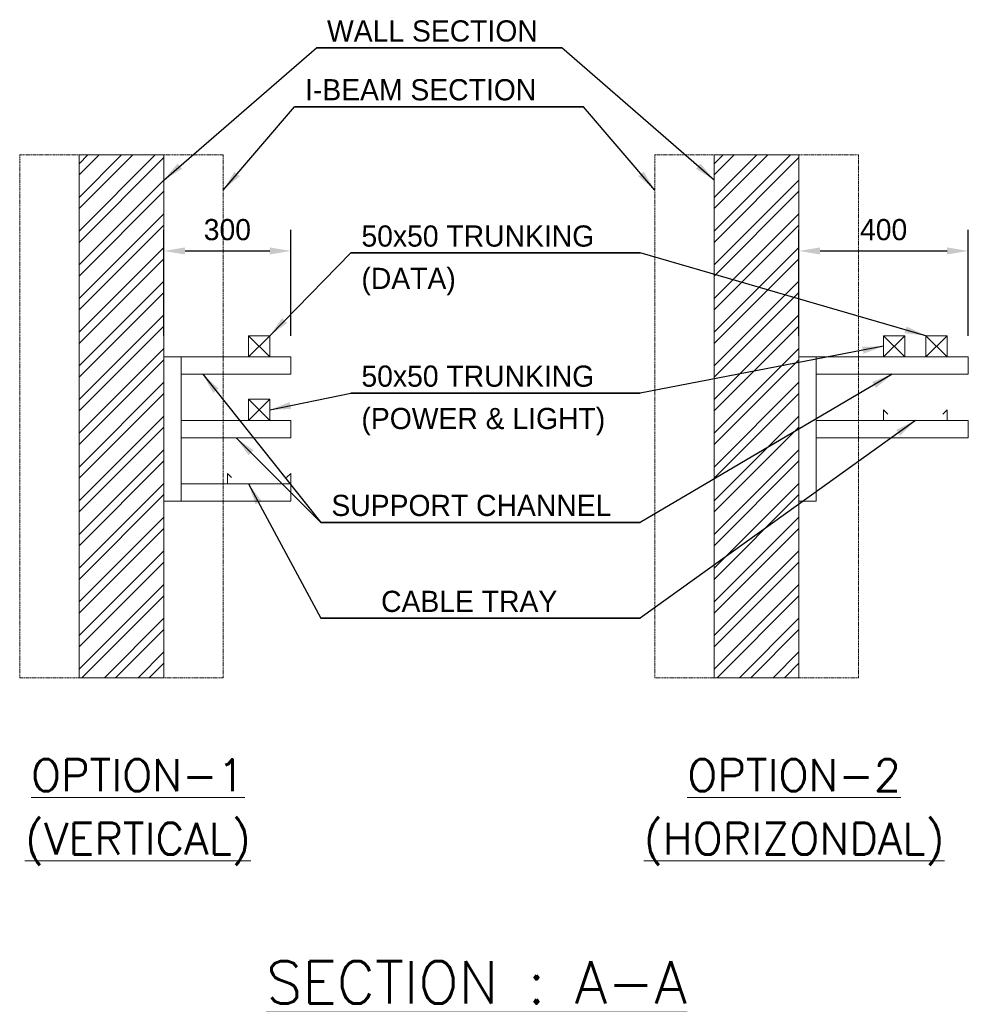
# Model space of a CAD drawing. Header units: millimetres. Extents: x -4747 to 55193, y -3459 to 48388.
# Tile 3 of 35: x -4747 to -2507, y 6403 to 8727. Entities that reach past the tile are written whole.
import ezdxf
from ezdxf.enums import TextEntityAlignment as Align

# ---------------------------------------------------------------- set-up
doc = ezdxf.new("R2010")
doc.units = ezdxf.units.MM
doc.header["$MEASUREMENT"] = 0
doc.header["$PDMODE"] = 35
doc.linetypes.add('HIDDENX2', pattern=[0.75, 0.5, -0.25])
doc.layers.get('0').update_dxf_attribs({"lineweight": 5})
doc.layers.get('Defpoints').update_dxf_attribs({"color": 2, "lineweight": 20})
doc.layers.add('A-ANNO-DIMS-30', color=7, linetype='Continuous', lineweight=5)
doc.layers.add('CT-WALL HATCH', color=7, linetype='Continuous', lineweight=5)
doc.layers.add('M-MEP-ELCT-TRAY', color=7, linetype='Continuous', lineweight=20, true_color=0x960000)
doc.layers.add('M-MEP-ELCT-TRUNKING', color=7, linetype='Continuous', lineweight=20, true_color=0x960000)
doc.styles.add('Oswald Light', font='txt')
doc.styles.get("Standard").update_dxf_attribs({"font": 'romans.shx'})
doc.dimstyles.new('MDS-50', dxfattribs={"dimtxt": 100, "dimasz": 100, "dimexe": 50, "dimexo": 50, "dimgap": 25, "dimtad": 1, "dimdec": 0, "dimtxsty": 'Oswald Light', "dimcen": 0, "dimdle": 1.5875, "dimazin": 0, "dimtfac": 1, "dimtdec": 0, "dimtix": 1, "dimtmove": 0, "dimatfit": 0, "dimfxl": 1, "dimfrac": 2, "dimtolj": 1, "dimarcsym": 0})

# ---------------------------------------------------------------- blocks, each defined once
blk = doc.blocks.new('*D36')
at = {"layer": 'A-ANNO-DIMS-30', "color": 0, "lineweight": -2, "transparency": 16777216}
for p, q in [((-4407, 7981.6), (-4407, 8231.6)), ((-4107, 7981.6), (-4107, 8231.6)), ((-4357, 8181.6), (-4157, 8181.6))]:
    blk.add_line(p, q, dxfattribs=at)
at = {"layer": 'A-ANNO-DIMS-30', "color": 0, "transparency": 16777216}
for points in [[(-4357, 8189.9), (-4357, 8173.2), (-4407, 8181.6)], [(-4157, 8189.9), (-4157, 8173.2), (-4107, 8181.6)]]:
    blk.add_solid(points, dxfattribs=at)
at = {"layer": 'Defpoints', "color": 0, "transparency": 16777216}
for p in [(-4107, 8181.6), (-4407, 7931.6), (-4107, 7931.6)]:
    blk.add_point(p, dxfattribs=at)
at = {"layer": 'A-ANNO-DIMS-30', "color": 0, "transparency": 16777216, "insert": (-4257, 8231.6), "char_height": 50, "attachment_point": 5, "style": 'Oswald Light'}
blk.add_mtext('\\A1;300', dxfattribs=at)
blk = doc.blocks.new('*D37')
at = {"layer": 'A-ANNO-DIMS-30', "color": 0, "lineweight": -2, "transparency": 16777216}
for p, q in [((-2907, 7981.6), (-2907, 8231.6)), ((-2507, 7981.6), (-2507, 8231.6)), ((-2857, 8181.6), (-2557, 8181.6))]:
    blk.add_line(p, q, dxfattribs=at)
at = {"layer": 'A-ANNO-DIMS-30', "color": 0, "transparency": 16777216}
for points in [[(-2857, 8189.9), (-2857, 8173.2), (-2907, 8181.6)], [(-2557, 8189.9), (-2557, 8173.2), (-2507, 8181.6)]]:
    blk.add_solid(points, dxfattribs=at)
at = {"layer": 'Defpoints', "color": 0, "transparency": 16777216}
for p in [(-2507, 8181.6), (-2907, 7931.6), (-2507, 7931.6)]:
    blk.add_point(p, dxfattribs=at)
at = {"layer": 'A-ANNO-DIMS-30', "color": 0, "transparency": 16777216, "insert": (-2707, 8231.6), "char_height": 50, "attachment_point": 5, "style": 'Oswald Light'}
blk.add_mtext('\\A1;400', dxfattribs=at)

msp = doc.modelspace()

# ---------------------------------------------------------------- hatches: boundary and pattern name
at = {"layer": 'CT-WALL HATCH', "true_color": 0x808080}
h = msp.add_hatch(dxfattribs=at)
h.set_pattern_fill('ANSI32', color=8, scale=150)
h.set_pattern_definition([(45, (-2096.2, 0), (-39.77476, 39.77476), []), (45, (-2069.684, 0), (-39.77476, 39.77476), [])])
h.paths.add_polyline_path([(-4407, 8408.2), (-4607, 8408.2), (-4607, 7174.2), (-4407, 7174.2)])
h = msp.add_hatch(dxfattribs=at)
h.set_pattern_fill('ANSI32', color=8, scale=150)
h.set_pattern_definition([(45, (-596.2, 0), (-39.77476, 39.77476), []), (45, (-569.684, 0), (-39.77476, 39.77476), [])])
h.paths.add_polyline_path([(-3107, 7174.2), (-2907, 7174.2), (-2907, 8408.2), (-3107, 8408.2)])

# ---------------------------------------------------------------- linework, layer by layer
at = {"color": 6, "linetype": 'HIDDENX2', "ltscale": 5, "true_color": 0xff00ff}
for points in [[(-4747.5, 8408.2), (-4266.5, 8408.2), (-4266.5, 7174.2), (-4747.5, 7174.2)], [(-3247.5, 8408.2), (-2766.5, 8408.2), (-2766.5, 7174.2), (-3247.5, 7174.2)]]:
    msp.add_lwpolyline(points, close=True, dxfattribs=at)
at = {"color": 8, "true_color": 0x808080}
for points in [[(-4607, 8408.2), (-4407, 8408.2), (-4407, 7174.2), (-4607, 7174.2)], [(-3107, 8408.2), (-2907, 8408.2), (-2907, 7174.2), (-3107, 7174.2)]]:
    msp.add_lwpolyline(points, close=True, dxfattribs=at)
for points in [[(-4407, 7931.6), (-4366, 7931.6), (-4366, 7590.6), (-4407, 7590.6)], [(-4366, 7890.6), (-4366, 7931.6), (-4107, 7931.6), (-4107, 7890.6)], [(-2907, 7931.6), (-2866, 7931.6), (-2866, 7590.6), (-2907, 7590.6)], [(-2866, 7890.6), (-2866, 7931.6), (-2507, 7931.6), (-2507, 7890.6)], [(-4366, 7740.6), (-4366, 7781.6), (-4107, 7781.6), (-4107, 7740.6)], [(-2866, 7740.6), (-2866, 7781.6), (-2507, 7781.6), (-2507, 7740.6)], [(-4366, 7590.6), (-4366, 7631.6), (-4107, 7631.6), (-4107, 7590.6)]]:
    msp.add_lwpolyline(points, close=True)
at = {"layer": 'M-MEP-ELCT-TRAY'}
for points in [[(-2567, 7796.6), (-2557, 7806.6), (-2557, 7781.6), (-2707, 7781.6), (-2707, 7806.6), (-2697, 7796.6)], [(-4117, 7646.6), (-4107, 7656.6), (-4107, 7631.6), (-4257, 7631.6), (-4257, 7656.6), (-4247, 7646.6)]]:
    msp.add_lwpolyline(points, dxfattribs=at)
at = {"layer": 'M-MEP-ELCT-TRUNKING', "color": 5, "true_color": 0x0000ff}
for p, q in [((-4157, 7981.6), (-4207, 7931.6)), ((-4207, 7981.6), (-4157, 7931.6)), ((-2557, 7981.6), (-2607, 7931.6)), ((-2607, 7981.6), (-2557, 7931.6))]:
    msp.add_line(p, q, dxfattribs=at)
at = {"layer": 'M-MEP-ELCT-TRUNKING'}
for p, q in [((-2657, 7981.6), (-2707, 7931.6)), ((-2707, 7981.6), (-2657, 7931.6)), ((-4157, 7831.6), (-4207, 7781.6)), ((-4207, 7831.6), (-4157, 7781.6))]:
    msp.add_line(p, q, dxfattribs=at)
at = {"layer": 'M-MEP-ELCT-TRUNKING', "color": 5, "true_color": 0x0000ff}
for points in [[(-4207, 7981.6), (-4157, 7981.6), (-4157, 7931.6), (-4207, 7931.6)], [(-2607, 7981.6), (-2557, 7981.6), (-2557, 7931.6), (-2607, 7931.6)]]:
    msp.add_lwpolyline(points, close=True, dxfattribs=at)
at = {"layer": 'M-MEP-ELCT-TRUNKING'}
for points in [[(-2707, 7981.6), (-2657, 7981.6), (-2657, 7931.6), (-2707, 7931.6)], [(-4207, 7831.6), (-4157, 7831.6), (-4157, 7781.6), (-4207, 7781.6)]]:
    msp.add_lwpolyline(points, close=True, dxfattribs=at)

# ---------------------------------------------------------------- texts
for s, height, p in [('%%UOPTION-1', 75, (-4468.3, 6944.3)), ('%%UOPTION-2', 75, (-2918.3, 6944.3)), ('%%U(VERTICAL)', 75, (-4468.3, 6794.3)), ('%%U(HORIZONDAL)', 75, (-2918.3, 6794.3)), ('%%USECTION : A-A', 100, (-3668.3, 6455.1))]:
    msp.add_text(s, height=height).set_placement(p, align=Align.MIDDLE_CENTER)
at = {"layer": 'A-ANNO-DIMS-30', "style": 'Oswald Light'}
for s, p in [('WALL SECTION', (-4021.6, 8660.9)), ('I-BEAM SECTION', (-4073.5, 8522.1)), ('50x50 TRUNKING', (-3940.3, 8176.8)), ('(DATA)', (-3940.3, 8076.8)), ('50x50 TRUNKING', (-3940.3, 7846.1)), ('(POWER & LIGHT)', (-3940.3, 7746.1)), ('SUPPORT CHANNEL', (-4011.3, 7541)), ('CABLE TRAY', (-3893.9, 7314.5))]:
    msp.add_text(s, height=50, dxfattribs=at).set_placement(p, align=Align.BOTTOM_LEFT)

# ---------------------------------------------------------------- dimensions: what is measured, and where the dimension line sits
at = {"layer": 'A-ANNO-DIMS-30'}
for base, p1, p2, picture, middle in [((-4107, 8181.6), (-4407, 7931.6), (-4107, 7931.6), '*D36', (-4257, 8231.6)), ((-2507, 8181.6), (-2907, 7931.6), (-2507, 7931.6), '*D37', (-2707, 8231.6))]:
    dim = msp.add_linear_dim(base=base, p1=p1, p2=p2, dimstyle='MDS-50', override={"dimtxt": 50, "dimasz": 50, "dimpost": '<>'}, dxfattribs=at)
    dim.commit()
    dim.dimension.update_dxf_attribs({"geometry": picture, "text_midpoint": middle})

# ---------------------------------------------------------------- leaders
for points in [[(-4407, 8348.9), (-4046.6, 8660.9), (-3467.4, 8660.9)], [(-3107, 8348.9), (-3467.4, 8660.9), (-4046.6, 8660.9)], [(-4266.5, 8325.4), (-4098.5, 8522.1), (-3415.5, 8522.1)], [(-3247.5, 8325.4), (-3415.5, 8522.1), (-4098.5, 8522.1)], [(-4157, 7981.6), (-3965.3, 8176.8), (-3282.4, 8176.8)], [(-2607, 7981.6), (-3282.4, 8176.8), (-3965.3, 8176.8)], [(-2707, 7956.6), (-3282.4, 7846.1), (-3965.3, 7846.1)], [(-4315.1, 7890.6), (-4036.3, 7541), (-3282.4, 7541)], [(-2686.5, 7890.6), (-3282.4, 7541), (-4036.3, 7541)], [(-4157, 7806.6), (-3965.3, 7846.1), (-3282.4, 7846.1)], [(-2632, 7781.6), (-3282.4, 7314.5), (-4036.3, 7314.5)], [(-4236.5, 7740.6), (-4036.3, 7541), (-3282.4, 7541)], [(-4207, 7631.6), (-4036.3, 7314.5), (-3282.4, 7314.5)]]:
    msp.add_leader(points, dimstyle='MDS-50', override={"dimtxt": 50, "dimasz": 50}, dxfattribs=at)

doc.saveas('drawing.dxf')
